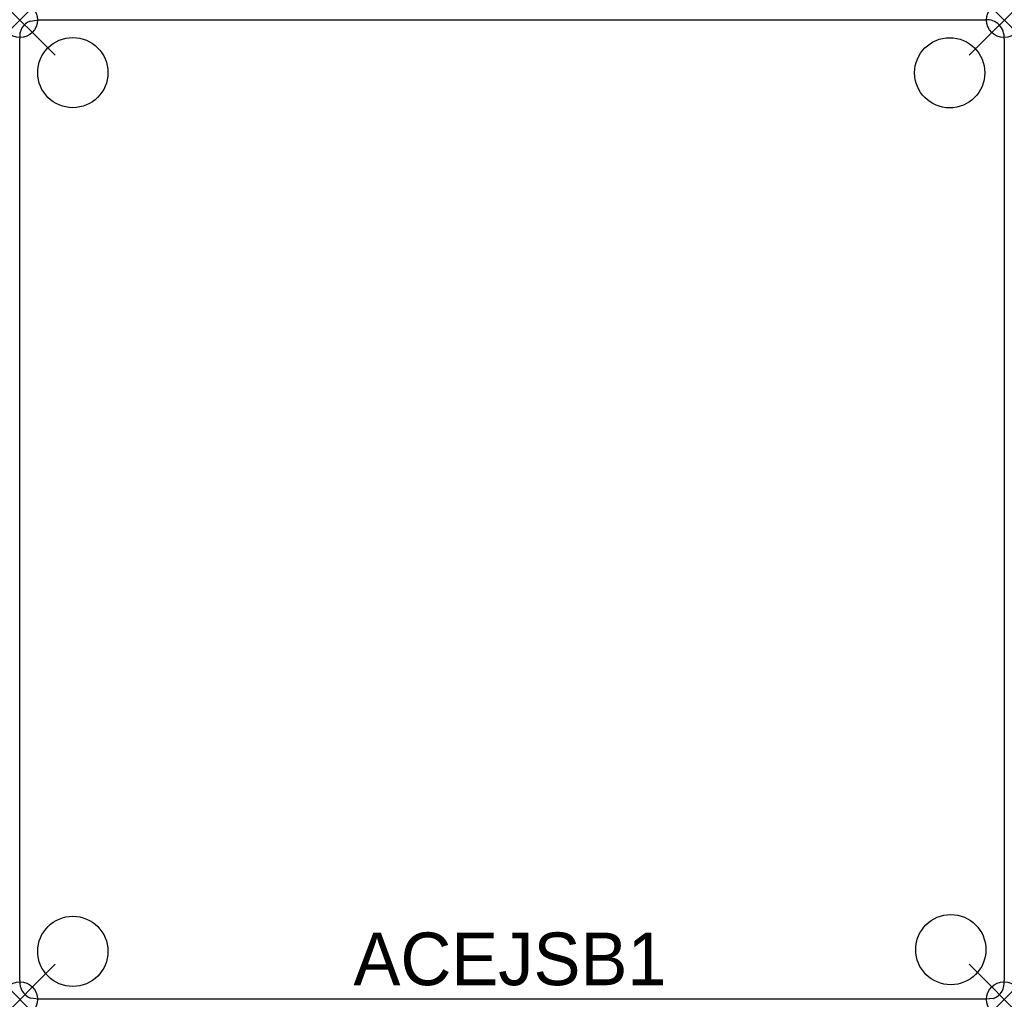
# Model space of a CAD drawing. Header units: inches. Extents: x 0 to 28, y -27.9 to 0.
import ezdxf

# ---------------------------------------------------------------- set-up
doc = ezdxf.new("R2010")
doc.units = ezdxf.units.IN
doc.header["$MEASUREMENT"] = 0
doc.header["$PDMODE"] = 35
doc.header["$PDSIZE"] = 1
doc.layers.add('A-FURN-P-ST', color=2, linetype='Continuous')
doc.layers.add('A-FURN-P-ST-TN', color=2, linetype='Continuous')

msp = doc.modelspace()

# ---------------------------------------------------------------- linework, layer by layer
at = {"layer": 'A-FURN-P-ST'}
for p, q in [((0.3, -0.033), (0.534, 0.006)), ((0.534, 0.006), (27.498, 0.006)), ((0, -25.557), (0, -0.534)), ((28.032, -0.534), (28.032, -27.368)), ((0, -27.368), (0, -25.557)), ((0.534, -27.902), (0.3, -27.868)), ((27.498, -27.902), (0.534, -27.902)), ((27.732, -27.874), (27.498, -27.902))]:
    msp.add_line(p, q, dxfattribs=at)
for centre in [(1.507, -1.5), (26.482, -1.505), (26.513, -26.487), (1.508, -26.536)]:
    msp.add_circle(centre, 1, dxfattribs=at)
for centre, radius, start, end in [((27.533, -0.493), 0.5, 355.2826, 94.0173), ((0.447, -0.461), 0.453, 108.8978, 189.203), ((0.484, -27.418), 0.487, 174.123, 247.8127), ((27.571, -27.437), 0.466, 290.2633, 8.4813)]:
    msp.add_arc(centre, radius, start, end, dxfattribs=at)
for p in [(0, 0), (28.032, 0), (0, -27.902), (28.032, -27.902)]:
    msp.add_point(p, dxfattribs=at)

# ---------------------------------------------------------------- texts
at = {"layer": 'A-FURN-P-ST-TN'}
msp.add_text('ACEJSB1', height=1.5, dxfattribs=at).set_placement((9.5, -27.5))

doc.saveas('drawing.dxf')
